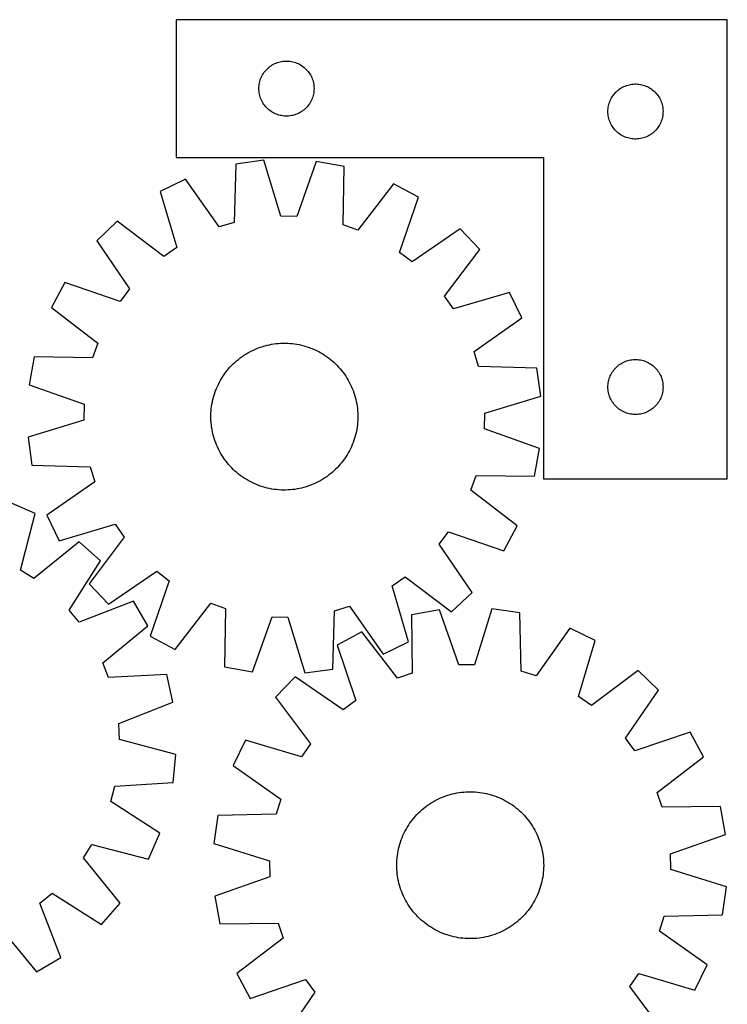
# Model space of a CAD drawing. Header units: millimetres. Extents: x 7 to 1493, y 7 to 2993.
# Tile 13 of 13: x 1108 to 1493, y 2457 to 2993. Entities that reach past the tile are written whole.
import ezdxf

# ---------------------------------------------------------------- set-up
doc = ezdxf.new("R2010")
doc.units = ezdxf.units.MM
doc.layers.add('CUT', color=7, linetype='CONTINUOUS', true_color=0x000000)

msp = doc.modelspace()

# ---------------------------------------------------------------- linework, layer by layer
at = {"layer": 'CUT'}
for p, q in [((1493.371082, 2993.384313), (1193.371082, 2993.384313)), ((1193.371082, 2993.384313), (1193.371082, 2918.384313)), ((1493.371082, 2743.384313), (1493.371082, 2993.384313)), ((1248.442946, 2970.051651), (1249.178797, 2970.286561)), ((1249.178797, 2970.286561), (1249.925766, 2970.483279)), ((1249.925766, 2970.483279), (1250.68187, 2970.641282)), ((1250.68187, 2970.641282), (1251.445106, 2970.760153)), ((1251.445106, 2970.760153), (1252.21345, 2970.839576)), ((1252.21345, 2970.839576), (1252.984863, 2970.87934)), ((1252.984863, 2970.87934), (1253.7573, 2970.87934)), ((1253.7573, 2970.87934), (1254.528714, 2970.839576)), ((1254.528714, 2970.839576), (1255.297057, 2970.760153)), ((1255.297057, 2970.760153), (1256.060293, 2970.641282)), ((1256.060293, 2970.641282), (1256.816398, 2970.483279)), ((1256.816398, 2970.483279), (1257.563366, 2970.286561)), ((1257.563366, 2970.286561), (1258.299217, 2970.051651)), ((1241.145657, 2964.575629), (1241.609285, 2965.193455)), ((1241.609285, 2965.193455), (1242.104103, 2965.786595)), ((1242.104103, 2965.786595), (1242.628799, 2966.353475)), ((1242.628799, 2966.353475), (1243.181982, 2966.892593)), ((1243.181982, 2966.892593), (1243.762184, 2967.40252)), ((1243.762184, 2967.40252), (1244.367867, 2967.881902)), ((1244.367867, 2967.881902), (1244.997426, 2968.329468)), ((1244.997426, 2968.329468), (1245.64919, 2968.744032)), ((1245.64919, 2968.744032), (1246.321431, 2969.124495)), ((1246.321431, 2969.124495), (1247.012366, 2969.469847)), ((1247.012366, 2969.469847), (1247.720163, 2969.779172)), ((1247.720163, 2969.779172), (1248.442946, 2970.051651)), ((1258.299217, 2970.051651), (1259.022, 2969.779172)), ((1259.022, 2969.779172), (1259.729798, 2969.469847)), ((1259.729798, 2969.469847), (1260.420733, 2969.124495)), ((1260.420733, 2969.124495), (1261.092974, 2968.744032)), ((1261.092974, 2968.744032), (1261.744738, 2968.329468)), ((1261.744738, 2968.329468), (1262.374296, 2967.881902)), ((1262.374296, 2967.881902), (1262.979979, 2967.40252)), ((1262.979979, 2967.40252), (1263.560182, 2966.892593)), ((1263.560182, 2966.892593), (1264.113365, 2966.353475)), ((1264.113365, 2966.353475), (1264.638061, 2965.786595)), ((1264.638061, 2965.786595), (1265.132879, 2965.193455)), ((1265.132879, 2965.193455), (1265.596507, 2964.575629)), ((1238.688246, 2958.952594), (1238.865666, 2959.70438)), ((1238.865666, 2959.70438), (1239.081551, 2960.446035)), ((1239.081551, 2960.446035), (1239.335329, 2961.175594)), ((1239.335329, 2961.175594), (1239.626328, 2961.891121)), ((1239.626328, 2961.891121), (1239.953775, 2962.59072)), ((1239.953775, 2962.59072), (1240.316803, 2963.272534)), ((1240.316803, 2963.272534), (1240.714448, 2963.934756)), ((1240.714448, 2963.934756), (1241.145657, 2964.575629)), ((1265.596507, 2964.575629), (1266.027715, 2963.934756)), ((1266.027715, 2963.934756), (1266.42536, 2963.272534)), ((1266.42536, 2963.272534), (1266.788388, 2962.59072)), ((1266.788388, 2962.59072), (1267.115835, 2961.891121)), ((1267.115835, 2961.891121), (1267.406834, 2961.175594)), ((1267.406834, 2961.175594), (1267.660612, 2960.446035)), ((1267.660612, 2960.446035), (1267.876498, 2959.70438)), ((1267.876498, 2959.70438), (1268.053917, 2958.952594)), ((1238.371082, 2955.884313), (1238.39097, 2956.656494)), ((1238.39097, 2955.112132), (1238.371082, 2955.884313)), ((1238.39097, 2956.656494), (1238.450584, 2957.426628)), ((1238.450584, 2954.341998), (1238.39097, 2955.112132)), ((1238.450584, 2957.426628), (1238.549763, 2958.192672)), ((1238.549763, 2953.575954), (1238.450584, 2954.341998)), ((1238.549763, 2958.192672), (1238.688246, 2958.952594)), ((1268.053917, 2958.952594), (1268.1924, 2958.192672)), ((1268.1924, 2958.192672), (1268.29158, 2957.426628)), ((1268.29158, 2954.341998), (1268.1924, 2953.575954)), ((1268.29158, 2957.426628), (1268.351193, 2956.656494)), ((1268.351193, 2955.112132), (1268.29158, 2954.341998)), ((1268.351193, 2956.656494), (1268.371082, 2955.884313)), ((1268.371082, 2955.884313), (1268.351193, 2955.112132)), ((1432.628799, 2953.853475), (1433.181982, 2954.392593)), ((1433.181982, 2954.392593), (1433.762184, 2954.90252)), ((1433.762184, 2954.90252), (1434.367867, 2955.381902)), ((1434.367867, 2955.381902), (1434.997426, 2955.829468)), ((1434.997426, 2955.829468), (1435.64919, 2956.244032)), ((1435.64919, 2956.244032), (1436.321431, 2956.624495)), ((1436.321431, 2956.624495), (1437.012366, 2956.969847)), ((1437.012366, 2956.969847), (1437.720163, 2957.279172)), ((1437.720163, 2957.279172), (1438.442946, 2957.551651)), ((1438.442946, 2957.551651), (1439.178797, 2957.786561)), ((1439.178797, 2957.786561), (1439.925766, 2957.983279)), ((1439.925766, 2957.983279), (1440.68187, 2958.141282)), ((1440.68187, 2958.141282), (1441.445106, 2958.260153)), ((1441.445106, 2958.260153), (1442.21345, 2958.339576)), ((1442.21345, 2958.339576), (1442.984863, 2958.37934)), ((1442.984863, 2958.37934), (1443.7573, 2958.37934)), ((1443.7573, 2958.37934), (1444.528714, 2958.339576)), ((1444.528714, 2958.339576), (1445.297057, 2958.260153)), ((1445.297057, 2958.260153), (1446.060293, 2958.141282)), ((1446.060293, 2958.141282), (1446.816398, 2957.983279)), ((1446.816398, 2957.983279), (1447.563366, 2957.786561)), ((1447.563366, 2957.786561), (1448.299217, 2957.551651)), ((1448.299217, 2957.551651), (1449.022, 2957.279172)), ((1449.022, 2957.279172), (1449.729798, 2956.969847)), ((1449.729798, 2956.969847), (1450.420733, 2956.624495)), ((1450.420733, 2956.624495), (1451.092974, 2956.244032)), ((1451.092974, 2956.244032), (1451.744738, 2955.829468)), ((1451.744738, 2955.829468), (1452.374296, 2955.381902)), ((1452.374296, 2955.381902), (1452.979979, 2954.90252)), ((1452.979979, 2954.90252), (1453.560182, 2954.392593)), ((1453.560182, 2954.392593), (1454.113365, 2953.853475)), ((1238.688246, 2952.816032), (1238.549763, 2953.575954)), ((1238.865666, 2952.064246), (1238.688246, 2952.816032)), ((1239.081551, 2951.32259), (1238.865666, 2952.064246)), ((1239.335329, 2950.593032), (1239.081551, 2951.32259)), ((1239.626328, 2949.877504), (1239.335329, 2950.593032)), ((1239.953775, 2949.177906), (1239.626328, 2949.877504)), ((1240.316803, 2948.496092), (1239.953775, 2949.177906)), ((1266.788388, 2949.177906), (1266.42536, 2948.496092)), ((1267.115835, 2949.877504), (1266.788388, 2949.177906)), ((1267.406834, 2950.593032), (1267.115835, 2949.877504)), ((1267.660612, 2951.32259), (1267.406834, 2950.593032)), ((1267.876498, 2952.064246), (1267.660612, 2951.32259)), ((1268.053917, 2952.816032), (1267.876498, 2952.064246)), ((1268.1924, 2953.575954), (1268.053917, 2952.816032)), ((1429.081551, 2947.946035), (1429.335329, 2948.675594)), ((1429.335329, 2948.675594), (1429.626328, 2949.391121)), ((1429.626328, 2949.391121), (1429.953775, 2950.09072)), ((1429.953775, 2950.09072), (1430.316803, 2950.772534)), ((1430.316803, 2950.772534), (1430.714448, 2951.434756)), ((1430.714448, 2951.434756), (1431.145657, 2952.075629)), ((1431.145657, 2952.075629), (1431.609285, 2952.693455)), ((1431.609285, 2952.693455), (1432.104103, 2953.286595)), ((1432.104103, 2953.286595), (1432.628799, 2953.853475)), ((1454.113365, 2953.853475), (1454.638061, 2953.286595)), ((1454.638061, 2953.286595), (1455.132879, 2952.693455)), ((1455.132879, 2952.693455), (1455.596507, 2952.075629)), ((1455.596507, 2952.075629), (1456.027715, 2951.434756)), ((1456.027715, 2951.434756), (1456.42536, 2950.772534)), ((1456.42536, 2950.772534), (1456.788388, 2950.09072)), ((1456.788388, 2950.09072), (1457.115835, 2949.391121)), ((1457.115835, 2949.391121), (1457.406834, 2948.675594)), ((1457.406834, 2948.675594), (1457.660612, 2947.946035)), ((1240.714448, 2947.83387), (1240.316803, 2948.496092)), ((1241.145657, 2947.192996), (1240.714448, 2947.83387)), ((1241.609285, 2946.575171), (1241.145657, 2947.192996)), ((1242.104103, 2945.982031), (1241.609285, 2946.575171)), ((1242.628799, 2945.415151), (1242.104103, 2945.982031)), ((1243.181982, 2944.876032), (1242.628799, 2945.415151)), ((1243.762184, 2944.366106), (1243.181982, 2944.876032)), ((1244.367867, 2943.886724), (1243.762184, 2944.366106)), ((1244.997426, 2943.439158), (1244.367867, 2943.886724)), ((1245.64919, 2943.024593), (1244.997426, 2943.439158)), ((1261.744738, 2943.439158), (1261.092974, 2943.024593)), ((1262.374296, 2943.886724), (1261.744738, 2943.439158)), ((1262.979979, 2944.366106), (1262.374296, 2943.886724)), ((1263.560182, 2944.876032), (1262.979979, 2944.366106)), ((1264.113365, 2945.415151), (1263.560182, 2944.876032)), ((1264.638061, 2945.982031), (1264.113365, 2945.415151)), ((1265.132879, 2946.575171), (1264.638061, 2945.982031)), ((1265.596507, 2947.192996), (1265.132879, 2946.575171)), ((1266.027715, 2947.83387), (1265.596507, 2947.192996)), ((1266.42536, 2948.496092), (1266.027715, 2947.83387)), ((1428.371082, 2943.384313), (1428.39097, 2944.156494)), ((1428.39097, 2942.612132), (1428.371082, 2943.384313)), ((1428.39097, 2944.156494), (1428.450584, 2944.926628)), ((1428.450584, 2944.926628), (1428.549763, 2945.692672)), ((1428.549763, 2945.692672), (1428.688246, 2946.452594)), ((1428.688246, 2946.452594), (1428.865666, 2947.20438)), ((1428.865666, 2947.20438), (1429.081551, 2947.946035)), ((1457.660612, 2947.946035), (1457.876498, 2947.20438)), ((1457.876498, 2947.20438), (1458.053917, 2946.452594)), ((1458.053917, 2946.452594), (1458.1924, 2945.692672)), ((1458.1924, 2945.692672), (1458.29158, 2944.926628)), ((1458.29158, 2944.926628), (1458.351193, 2944.156494)), ((1458.351193, 2944.156494), (1458.371082, 2943.384313)), ((1458.371082, 2943.384313), (1458.351193, 2942.612132)), ((1246.321431, 2942.644131), (1245.64919, 2943.024593)), ((1247.012366, 2942.298779), (1246.321431, 2942.644131)), ((1247.720163, 2941.989453), (1247.012366, 2942.298779)), ((1248.442946, 2941.716974), (1247.720163, 2941.989453)), ((1249.178797, 2941.482065), (1248.442946, 2941.716974)), ((1249.925766, 2941.285347), (1249.178797, 2941.482065)), ((1250.68187, 2941.127344), (1249.925766, 2941.285347)), ((1251.445106, 2941.008473), (1250.68187, 2941.127344)), ((1252.21345, 2940.92905), (1251.445106, 2941.008473)), ((1252.984863, 2940.889286), (1252.21345, 2940.92905)), ((1253.7573, 2940.889286), (1252.984863, 2940.889286)), ((1254.528714, 2940.92905), (1253.7573, 2940.889286)), ((1255.297057, 2941.008473), (1254.528714, 2940.92905)), ((1256.060293, 2941.127344), (1255.297057, 2941.008473)), ((1256.816398, 2941.285347), (1256.060293, 2941.127344)), ((1257.563366, 2941.482065), (1256.816398, 2941.285347)), ((1258.299217, 2941.716974), (1257.563366, 2941.482065)), ((1259.022, 2941.989453), (1258.299217, 2941.716974)), ((1259.729798, 2942.298779), (1259.022, 2941.989453)), ((1260.420733, 2942.644131), (1259.729798, 2942.298779)), ((1261.092974, 2943.024593), (1260.420733, 2942.644131)), ((1428.450584, 2941.841998), (1428.39097, 2942.612132)), ((1428.549763, 2941.075954), (1428.450584, 2941.841998)), ((1428.688246, 2940.316032), (1428.549763, 2941.075954)), ((1428.865666, 2939.564246), (1428.688246, 2940.316032)), ((1429.081551, 2938.82259), (1428.865666, 2939.564246)), ((1429.335329, 2938.093032), (1429.081551, 2938.82259)), ((1429.626328, 2937.377504), (1429.335329, 2938.093032)), ((1457.406834, 2938.093032), (1457.115835, 2937.377504)), ((1457.660612, 2938.82259), (1457.406834, 2938.093032)), ((1457.876498, 2939.564246), (1457.660612, 2938.82259)), ((1458.053917, 2940.316032), (1457.876498, 2939.564246)), ((1458.1924, 2941.075954), (1458.053917, 2940.316032)), ((1458.29158, 2941.841998), (1458.1924, 2941.075954)), ((1458.351193, 2942.612132), (1458.29158, 2941.841998)), ((1429.953775, 2936.677906), (1429.626328, 2937.377504)), ((1430.316803, 2935.996092), (1429.953775, 2936.677906)), ((1430.714448, 2935.33387), (1430.316803, 2935.996092)), ((1431.145657, 2934.692996), (1430.714448, 2935.33387)), ((1431.609285, 2934.075171), (1431.145657, 2934.692996)), ((1432.104103, 2933.482031), (1431.609285, 2934.075171)), ((1432.628799, 2932.915151), (1432.104103, 2933.482031)), ((1433.181982, 2932.376032), (1432.628799, 2932.915151)), ((1454.113365, 2932.915151), (1453.560182, 2932.376032)), ((1454.638061, 2933.482031), (1454.113365, 2932.915151)), ((1455.132879, 2934.075171), (1454.638061, 2933.482031)), ((1455.596507, 2934.692996), (1455.132879, 2934.075171)), ((1456.027715, 2935.33387), (1455.596507, 2934.692996)), ((1456.42536, 2935.996092), (1456.027715, 2935.33387)), ((1456.788388, 2936.677906), (1456.42536, 2935.996092)), ((1457.115835, 2937.377504), (1456.788388, 2936.677906)), ((1433.762184, 2931.866106), (1433.181982, 2932.376032)), ((1434.367867, 2931.386724), (1433.762184, 2931.866106)), ((1434.997426, 2930.939158), (1434.367867, 2931.386724)), ((1435.64919, 2930.524593), (1434.997426, 2930.939158)), ((1436.321431, 2930.144131), (1435.64919, 2930.524593)), ((1437.012366, 2929.798779), (1436.321431, 2930.144131)), ((1437.720163, 2929.489453), (1437.012366, 2929.798779)), ((1438.442946, 2929.216974), (1437.720163, 2929.489453)), ((1439.178797, 2928.982065), (1438.442946, 2929.216974)), ((1439.925766, 2928.785347), (1439.178797, 2928.982065)), ((1440.68187, 2928.627344), (1439.925766, 2928.785347)), ((1441.445106, 2928.508473), (1440.68187, 2928.627344)), ((1442.21345, 2928.42905), (1441.445106, 2928.508473)), ((1442.984863, 2928.389286), (1442.21345, 2928.42905)), ((1443.7573, 2928.389286), (1442.984863, 2928.389286)), ((1444.528714, 2928.42905), (1443.7573, 2928.389286)), ((1445.297057, 2928.508473), (1444.528714, 2928.42905)), ((1446.060293, 2928.627344), (1445.297057, 2928.508473)), ((1446.816398, 2928.785347), (1446.060293, 2928.627344)), ((1447.563366, 2928.982065), (1446.816398, 2928.785347)), ((1448.299217, 2929.216974), (1447.563366, 2928.982065)), ((1449.022, 2929.489453), (1448.299217, 2929.216974)), ((1449.729798, 2929.798779), (1449.022, 2929.489453)), ((1450.420733, 2930.144131), (1449.729798, 2929.798779)), ((1451.092974, 2930.524593), (1450.420733, 2930.144131)), ((1451.744738, 2930.939158), (1451.092974, 2930.524593)), ((1452.374296, 2931.386724), (1451.744738, 2930.939158)), ((1452.979979, 2931.866106), (1452.374296, 2931.386724)), ((1453.560182, 2932.376032), (1452.979979, 2931.866106)), ((1193.371082, 2918.384313), (1393.371082, 2918.384313)), ((1241.083473, 2916.815344), (1225.836922, 2914.748166)), ((1250.390291, 2886.444998), (1241.083473, 2916.815344)), ((1393.371082, 2918.384313), (1393.371082, 2743.384313)), ((1225.836922, 2914.748166), (1224.952865, 2882.996108)), ((1269.615214, 2916.178464), (1258.9625, 2886.253651)), ((1284.754338, 2913.433024), (1269.615214, 2916.178464)), ((1284.220696, 2881.673144), (1284.754338, 2913.433024)), ((1198.504818, 2906.537081), (1184.643279, 2899.859635)), ((1216.741081, 2880.529131), (1198.504818, 2906.537081)), ((1311.692829, 2904.010523), (1292.314221, 2878.842204)), ((1325.242605, 2896.721207), (1311.692829, 2904.010523)), ((1184.643279, 2899.859635), (1193.614417, 2869.388445)), ((1314.920738, 2866.680671), (1325.242605, 2896.721207)), ((1258.9625, 2886.253651), (1250.390291, 2886.444998)), ((1161.186268, 2883.604345), (1150.066606, 2872.970265)), ((1186.566883, 2864.50463), (1161.186268, 2883.604345)), ((1224.952865, 2882.996108), (1216.741081, 2880.529131)), ((1292.314221, 2878.842204), (1284.220696, 2881.673144)), ((1347.95092, 2879.435425), (1321.743329, 2861.48725)), ((1358.585, 2868.315762), (1347.95092, 2879.435425)), ((1150.066606, 2872.970265), (1168.01478, 2846.762675)), ((1193.614417, 2869.388445), (1186.566883, 2864.50463)), ((1339.485284, 2842.935147), (1358.585, 2868.315762)), ((1321.743329, 2861.48725), (1314.920738, 2866.680671)), ((1132.780823, 2850.261951), (1125.491507, 2836.712175)), ((1162.821359, 2839.940084), (1132.780823, 2850.261951)), ((1168.01478, 2846.762675), (1162.821359, 2839.940084)), ((1344.369099, 2835.887614), (1339.485284, 2842.935147)), ((1374.84029, 2844.858751), (1344.369099, 2835.887614)), ((1381.517736, 2830.997212), (1374.84029, 2844.858751)), ((1125.491507, 2836.712175), (1150.659826, 2817.333566)), ((1355.509786, 2812.760949), (1381.517736, 2830.997212)), ((1150.659826, 2817.333566), (1147.828886, 2809.240041)), ((1236.88805, 2814.1968), (1238.055817, 2814.660833)), ((1238.055817, 2814.660833), (1239.237584, 2815.087957)), ((1239.237584, 2815.087957), (1240.432183, 2815.477749)), ((1240.432183, 2815.477749), (1241.638437, 2815.829826)), ((1241.638437, 2815.829826), (1242.855155, 2816.14384)), ((1242.855155, 2816.14384), (1244.081136, 2816.41948)), ((1244.081136, 2816.41948), (1245.31517, 2816.656476)), ((1245.31517, 2816.656476), (1246.556039, 2816.854593)), ((1246.556039, 2816.854593), (1247.802519, 2817.013636)), ((1247.802519, 2817.013636), (1249.05338, 2817.133447)), ((1249.05338, 2817.133447), (1250.307386, 2817.213908)), ((1250.307386, 2817.213908), (1251.563302, 2817.254941)), ((1251.563302, 2817.254941), (1252.819886, 2817.256504)), ((1252.819886, 2817.256504), (1254.0759, 2817.218596)), ((1254.0759, 2817.218596), (1255.330103, 2817.141254)), ((1255.330103, 2817.141254), (1256.581257, 2817.024555)), ((1256.581257, 2817.024555), (1257.828129, 2816.868614)), ((1257.828129, 2816.868614), (1259.069487, 2816.673585)), ((1259.069487, 2816.673585), (1260.304107, 2816.43966)), ((1260.304107, 2816.43966), (1261.53077, 2816.16707)), ((1261.53077, 2816.16707), (1262.748265, 2815.856084)), ((1262.748265, 2815.856084), (1263.955391, 2815.507009)), ((1263.955391, 2815.507009), (1265.150957, 2815.120189)), ((1265.150957, 2815.120189), (1266.333783, 2814.696007)), ((1266.333783, 2814.696007), (1267.502701, 2814.234881)), ((1116.069006, 2809.773684), (1113.323566, 2794.634559)), ((1147.828886, 2809.240041), (1116.069006, 2809.773684)), ((1228.184764, 2809.218176), (1229.200443, 2809.958042)), ((1229.200443, 2809.958042), (1230.238861, 2810.66564)), ((1230.238861, 2810.66564), (1231.298993, 2811.340271)), ((1231.298993, 2811.340271), (1232.379793, 2811.98127)), ((1232.379793, 2811.98127), (1233.480193, 2812.588004)), ((1233.480193, 2812.588004), (1234.599108, 2813.159874)), ((1234.599108, 2813.159874), (1235.735434, 2813.696316)), ((1235.735434, 2813.696316), (1236.88805, 2814.1968)), ((1267.502701, 2814.234881), (1268.656557, 2813.737266)), ((1268.656557, 2813.737266), (1269.794215, 2813.203652)), ((1269.794215, 2813.203652), (1270.914549, 2812.634567)), ((1270.914549, 2812.634567), (1272.016455, 2812.030573)), ((1272.016455, 2812.030573), (1273.098846, 2811.392265)), ((1273.098846, 2811.392265), (1274.160653, 2810.720273)), ((1274.160653, 2810.720273), (1275.200828, 2810.01526)), ((1275.200828, 2810.01526), (1276.218345, 2809.277923)), ((1276.218345, 2809.277923), (1277.212199, 2808.508989)), ((1357.976762, 2804.549165), (1355.509786, 2812.760949)), ((1221.792814, 2803.200756), (1222.622636, 2804.144368)), ((1222.622636, 2804.144368), (1223.481688, 2805.061448)), ((1223.481688, 2805.061448), (1224.369122, 2805.951093)), ((1224.369122, 2805.951093), (1225.284063, 2806.812423)), ((1225.284063, 2806.812423), (1226.225607, 2807.64459)), ((1226.225607, 2807.64459), (1227.192825, 2808.446771)), ((1227.192825, 2808.446771), (1228.184764, 2809.218176)), ((1277.212199, 2808.508989), (1278.181411, 2807.709216)), ((1278.181411, 2807.709216), (1279.125022, 2806.879394)), ((1279.125022, 2806.879394), (1280.042103, 2806.020342)), ((1280.042103, 2806.020342), (1280.931747, 2805.132908)), ((1280.931747, 2805.132908), (1281.793078, 2804.217968)), ((1281.793078, 2804.217968), (1282.625244, 2803.276423)), ((1389.72882, 2803.665108), (1357.976762, 2804.549165)), ((1432.628799, 2803.853475), (1433.181982, 2804.392593)), ((1433.181982, 2804.392593), (1433.762184, 2804.90252)), ((1433.762184, 2804.90252), (1434.367867, 2805.381902)), ((1434.367867, 2805.381902), (1434.997426, 2805.829468)), ((1434.997426, 2805.829468), (1435.64919, 2806.244032)), ((1435.64919, 2806.244032), (1436.321431, 2806.624495)), ((1436.321431, 2806.624495), (1437.012366, 2806.969847)), ((1437.012366, 2806.969847), (1437.720163, 2807.279172)), ((1437.720163, 2807.279172), (1438.442946, 2807.551651)), ((1438.442946, 2807.551651), (1439.178797, 2807.786561)), ((1439.178797, 2807.786561), (1439.925766, 2807.983279)), ((1439.925766, 2807.983279), (1440.68187, 2808.141282)), ((1440.68187, 2808.141282), (1441.445106, 2808.260153)), ((1441.445106, 2808.260153), (1442.21345, 2808.339576)), ((1442.21345, 2808.339576), (1442.984863, 2808.37934)), ((1442.984863, 2808.37934), (1443.7573, 2808.37934)), ((1443.7573, 2808.37934), (1444.528714, 2808.339576)), ((1444.528714, 2808.339576), (1445.297057, 2808.260153)), ((1445.297057, 2808.260153), (1446.060293, 2808.141282)), ((1446.060293, 2808.141282), (1446.816398, 2807.983279)), ((1446.816398, 2807.983279), (1447.563366, 2807.786561)), ((1447.563366, 2807.786561), (1448.299217, 2807.551651)), ((1448.299217, 2807.551651), (1449.022, 2807.279172)), ((1449.022, 2807.279172), (1449.729798, 2806.969847)), ((1449.729798, 2806.969847), (1450.420733, 2806.624495)), ((1450.420733, 2806.624495), (1451.092974, 2806.244032)), ((1451.092974, 2806.244032), (1451.744738, 2805.829468)), ((1451.744738, 2805.829468), (1452.374296, 2805.381902)), ((1452.374296, 2805.381902), (1452.979979, 2804.90252)), ((1452.979979, 2804.90252), (1453.560182, 2804.392593)), ((1453.560182, 2804.392593), (1454.113365, 2803.853475)), ((1218.109765, 2798.118192), (1218.781757, 2799.179998)), ((1218.781757, 2799.179998), (1219.48677, 2800.220173)), ((1219.48677, 2800.220173), (1220.224107, 2801.23769)), ((1220.224107, 2801.23769), (1220.993042, 2802.231545)), ((1220.993042, 2802.231545), (1221.792814, 2803.200756)), ((1282.625244, 2803.276423), (1283.427426, 2802.309205)), ((1283.427426, 2802.309205), (1284.19883, 2801.317266)), ((1284.19883, 2801.317266), (1284.938697, 2800.301587)), ((1284.938697, 2800.301587), (1285.646295, 2799.263169)), ((1285.646295, 2799.263169), (1286.320926, 2798.203037)), ((1391.795998, 2788.418557), (1389.72882, 2803.665108)), ((1429.081551, 2797.946035), (1429.335329, 2798.675594)), ((1429.335329, 2798.675594), (1429.626328, 2799.391121)), ((1429.626328, 2799.391121), (1429.953775, 2800.09072)), ((1429.953775, 2800.09072), (1430.316803, 2800.772534)), ((1430.316803, 2800.772534), (1430.714448, 2801.434756)), ((1430.714448, 2801.434756), (1431.145657, 2802.075629)), ((1431.145657, 2802.075629), (1431.609285, 2802.693455)), ((1431.609285, 2802.693455), (1432.104103, 2803.286595)), ((1432.104103, 2803.286595), (1432.628799, 2803.853475)), ((1454.113365, 2803.853475), (1454.638061, 2803.286595)), ((1454.638061, 2803.286595), (1455.132879, 2802.693455)), ((1455.132879, 2802.693455), (1455.596507, 2802.075629)), ((1455.596507, 2802.075629), (1456.027715, 2801.434756)), ((1456.027715, 2801.434756), (1456.42536, 2800.772534)), ((1456.42536, 2800.772534), (1456.788388, 2800.09072)), ((1456.788388, 2800.09072), (1457.115835, 2799.391121)), ((1457.115835, 2799.391121), (1457.406834, 2798.675594)), ((1457.406834, 2798.675594), (1457.660612, 2797.946035)), ((1113.323566, 2794.634559), (1143.248379, 2783.981845)), ((1215.267149, 2792.522046), (1215.764765, 2793.675903)), ((1215.764765, 2793.675903), (1216.298378, 2794.81356)), ((1216.298378, 2794.81356), (1216.867463, 2795.933895)), ((1216.867463, 2795.933895), (1217.471457, 2797.035801)), ((1217.471457, 2797.035801), (1218.109765, 2798.118192)), ((1286.320926, 2798.203037), (1286.961925, 2797.122238)), ((1286.961925, 2797.122238), (1287.568659, 2796.021837)), ((1287.568659, 2796.021837), (1288.140529, 2794.902922)), ((1288.140529, 2794.902922), (1288.676971, 2793.766596)), ((1288.676971, 2793.766596), (1289.177455, 2792.613981)), ((1428.371082, 2793.384313), (1428.39097, 2794.156494)), ((1428.39097, 2792.612132), (1428.371082, 2793.384313)), ((1428.39097, 2794.156494), (1428.450584, 2794.926628)), ((1428.450584, 2794.926628), (1428.549763, 2795.692672)), ((1428.549763, 2795.692672), (1428.688246, 2796.452594)), ((1428.688246, 2796.452594), (1428.865666, 2797.20438)), ((1428.865666, 2797.20438), (1429.081551, 2797.946035)), ((1457.660612, 2797.946035), (1457.876498, 2797.20438)), ((1457.876498, 2797.20438), (1458.053917, 2796.452594)), ((1458.053917, 2796.452594), (1458.1924, 2795.692672)), ((1458.1924, 2795.692672), (1458.29158, 2794.926628)), ((1458.29158, 2794.926628), (1458.351193, 2794.156494)), ((1458.351193, 2794.156494), (1458.371082, 2793.384313)), ((1458.371082, 2793.384313), (1458.351193, 2792.612132)), ((1213.645947, 2787.767611), (1213.995022, 2788.974737)), ((1213.995022, 2788.974737), (1214.381841, 2790.170303)), ((1214.381841, 2790.170303), (1214.806023, 2791.353128)), ((1214.806023, 2791.353128), (1215.267149, 2792.522046)), ((1289.177455, 2792.613981), (1289.641488, 2791.446213)), ((1289.641488, 2791.446213), (1290.068611, 2790.264447)), ((1290.068611, 2790.264447), (1290.458404, 2789.069847)), ((1290.458404, 2789.069847), (1290.81048, 2787.863593)), ((1290.81048, 2787.863593), (1291.124494, 2786.646875)), ((1361.425653, 2779.111739), (1391.795998, 2788.418557)), ((1428.450584, 2791.841998), (1428.39097, 2792.612132)), ((1428.549763, 2791.075954), (1428.450584, 2791.841998)), ((1428.688246, 2790.316032), (1428.549763, 2791.075954)), ((1428.865666, 2789.564246), (1428.688246, 2790.316032)), ((1429.081551, 2788.82259), (1428.865666, 2789.564246)), ((1429.335329, 2788.093032), (1429.081551, 2788.82259)), ((1429.626328, 2787.377504), (1429.335329, 2788.093032)), ((1457.406834, 2788.093032), (1457.115835, 2787.377504)), ((1457.660612, 2788.82259), (1457.406834, 2788.093032)), ((1457.876498, 2789.564246), (1457.660612, 2788.82259)), ((1458.053917, 2790.316032), (1457.876498, 2789.564246)), ((1458.1924, 2791.075954), (1458.053917, 2790.316032)), ((1458.29158, 2791.841998), (1458.1924, 2791.075954)), ((1458.351193, 2792.612132), (1458.29158, 2791.841998)), ((1143.248379, 2783.981845), (1143.057032, 2775.409637)), ((1212.477475, 2781.600603), (1212.633416, 2782.847475)), ((1212.633416, 2782.847475), (1212.828446, 2784.088833)), ((1212.828446, 2784.088833), (1213.062371, 2785.323453)), ((1213.062371, 2785.323453), (1213.334961, 2786.550115)), ((1213.334961, 2786.550115), (1213.645947, 2787.767611)), ((1291.124494, 2786.646875), (1291.400135, 2785.420894)), ((1291.400135, 2785.420894), (1291.637131, 2784.18686)), ((1291.637131, 2784.18686), (1291.835248, 2782.945991)), ((1291.835248, 2782.945991), (1291.99429, 2781.699511)), ((1429.953775, 2786.677906), (1429.626328, 2787.377504)), ((1430.316803, 2785.996092), (1429.953775, 2786.677906)), ((1430.714448, 2785.33387), (1430.316803, 2785.996092)), ((1431.145657, 2784.692996), (1430.714448, 2785.33387)), ((1431.609285, 2784.075171), (1431.145657, 2784.692996)), ((1432.104103, 2783.482031), (1431.609285, 2784.075171)), ((1432.628799, 2782.915151), (1432.104103, 2783.482031)), ((1433.181982, 2782.376032), (1432.628799, 2782.915151)), ((1454.113365, 2782.915151), (1453.560182, 2782.376032)), ((1454.638061, 2783.482031), (1454.113365, 2782.915151)), ((1455.132879, 2784.075171), (1454.638061, 2783.482031)), ((1455.596507, 2784.692996), (1455.132879, 2784.075171)), ((1456.027715, 2785.33387), (1455.596507, 2784.692996)), ((1456.42536, 2785.996092), (1456.027715, 2785.33387)), ((1456.788388, 2786.677906), (1456.42536, 2785.996092)), ((1457.115835, 2787.377504), (1456.788388, 2786.677906)), ((1212.245527, 2777.839232), (1212.283435, 2779.095245)), ((1212.24709, 2776.582647), (1212.245527, 2777.839232)), ((1212.283435, 2779.095245), (1212.360776, 2780.349448)), ((1212.360776, 2780.349448), (1212.477475, 2781.600603)), ((1291.99429, 2781.699511), (1292.114101, 2780.448651)), ((1292.114101, 2780.448651), (1292.194563, 2779.194644)), ((1292.194563, 2779.194644), (1292.235595, 2777.938729)), ((1292.235595, 2777.938729), (1292.237158, 2776.682144)), ((1361.234306, 2770.539531), (1361.425653, 2779.111739)), ((1433.762184, 2781.866106), (1433.181982, 2782.376032)), ((1434.367867, 2781.386724), (1433.762184, 2781.866106)), ((1434.997426, 2780.939158), (1434.367867, 2781.386724)), ((1435.64919, 2780.524593), (1434.997426, 2780.939158)), ((1436.321431, 2780.144131), (1435.64919, 2780.524593)), ((1437.012366, 2779.798779), (1436.321431, 2780.144131)), ((1437.720163, 2779.489453), (1437.012366, 2779.798779)), ((1438.442946, 2779.216974), (1437.720163, 2779.489453)), ((1439.178797, 2778.982065), (1438.442946, 2779.216974)), ((1439.925766, 2778.785347), (1439.178797, 2778.982065)), ((1440.68187, 2778.627344), (1439.925766, 2778.785347)), ((1441.445106, 2778.508473), (1440.68187, 2778.627344)), ((1442.21345, 2778.42905), (1441.445106, 2778.508473)), ((1442.984863, 2778.389286), (1442.21345, 2778.42905)), ((1443.7573, 2778.389286), (1442.984863, 2778.389286)), ((1444.528714, 2778.42905), (1443.7573, 2778.389286)), ((1445.297057, 2778.508473), (1444.528714, 2778.42905)), ((1446.060293, 2778.627344), (1445.297057, 2778.508473)), ((1446.816398, 2778.785347), (1446.060293, 2778.627344)), ((1447.563366, 2778.982065), (1446.816398, 2778.785347)), ((1448.299217, 2779.216974), (1447.563366, 2778.982065)), ((1449.022, 2779.489453), (1448.299217, 2779.216974)), ((1449.729798, 2779.798779), (1449.022, 2779.489453)), ((1450.420733, 2780.144131), (1449.729798, 2779.798779)), ((1451.092974, 2780.524593), (1450.420733, 2780.144131)), ((1451.744738, 2780.939158), (1451.092974, 2780.524593)), ((1452.374296, 2781.386724), (1451.744738, 2780.939158)), ((1452.979979, 2781.866106), (1452.374296, 2781.386724)), ((1453.560182, 2782.376032), (1452.979979, 2781.866106)), ((1143.057032, 2775.409637), (1112.686687, 2766.102819)), ((1212.288122, 2775.326732), (1212.24709, 2776.582647)), ((1212.368584, 2774.072725), (1212.288122, 2775.326732)), ((1212.488395, 2772.821865), (1212.368584, 2774.072725)), ((1212.647437, 2771.575385), (1212.488395, 2772.821865)), ((1292.00521, 2772.920773), (1291.849269, 2771.673901)), ((1292.121909, 2774.171928), (1292.00521, 2772.920773)), ((1292.19925, 2775.426131), (1292.121909, 2774.171928)), ((1292.237158, 2776.682144), (1292.19925, 2775.426131)), ((1212.845554, 2770.334516), (1212.647437, 2771.575385)), ((1213.08255, 2769.100482), (1212.845554, 2770.334516)), ((1213.358191, 2767.874501), (1213.08255, 2769.100482)), ((1213.672204, 2766.657783), (1213.358191, 2767.874501)), ((1214.024281, 2765.451529), (1213.672204, 2766.657783)), ((1290.836738, 2766.753765), (1290.487663, 2765.546639)), ((1291.147724, 2767.97126), (1290.836738, 2766.753765)), ((1291.420314, 2769.197923), (1291.147724, 2767.97126)), ((1291.654239, 2770.432543), (1291.420314, 2769.197923)), ((1291.849269, 2771.673901), (1291.654239, 2770.432543)), ((1391.159119, 2759.886817), (1361.234306, 2770.539531)), ((1112.686687, 2766.102819), (1114.753864, 2750.856268)), ((1214.414074, 2764.256929), (1214.024281, 2765.451529)), ((1214.841197, 2763.075162), (1214.414074, 2764.256929)), ((1215.30523, 2761.907395), (1214.841197, 2763.075162)), ((1215.805714, 2760.75478), (1215.30523, 2761.907395)), ((1289.215535, 2761.99933), (1288.71792, 2760.845473)), ((1289.676662, 2763.168248), (1289.215535, 2761.99933)), ((1290.100844, 2764.351073), (1289.676662, 2763.168248)), ((1290.487663, 2765.546639), (1290.100844, 2764.351073)), ((1216.342156, 2759.618454), (1215.805714, 2760.75478)), ((1216.914026, 2758.499538), (1216.342156, 2759.618454)), ((1217.52076, 2757.399138), (1216.914026, 2758.499538)), ((1218.161759, 2756.318339), (1217.52076, 2757.399138)), ((1218.83639, 2755.258207), (1218.161759, 2756.318339)), ((1286.372919, 2756.403184), (1285.700927, 2755.341377)), ((1287.011227, 2757.485575), (1286.372919, 2756.403184)), ((1287.615222, 2758.587481), (1287.011227, 2757.485575)), ((1288.184307, 2759.707816), (1287.615222, 2758.587481)), ((1288.71792, 2760.845473), (1288.184307, 2759.707816)), ((1388.413678, 2744.747692), (1391.159119, 2759.886817)), ((1114.753864, 2750.856268), (1146.505923, 2749.972211)), ((1219.543988, 2754.219789), (1218.83639, 2755.258207)), ((1220.283854, 2753.204109), (1219.543988, 2754.219789)), ((1221.055259, 2752.212171), (1220.283854, 2753.204109)), ((1221.85744, 2751.244952), (1221.055259, 2752.212171)), ((1222.689607, 2750.303408), (1221.85744, 2751.244952)), ((1223.550938, 2749.388468), (1222.689607, 2750.303408)), ((1281.860049, 2750.377008), (1281.000997, 2749.459928)), ((1282.689871, 2751.32062), (1281.860049, 2750.377008)), ((1283.489643, 2752.289831), (1282.689871, 2751.32062)), ((1284.258578, 2753.283685), (1283.489643, 2752.289831)), ((1284.995915, 2754.301202), (1284.258578, 2753.283685)), ((1285.700927, 2755.341377), (1284.995915, 2754.301202)), ((1146.505923, 2749.972211), (1148.972899, 2741.760426)), ((1224.440582, 2748.501033), (1223.550938, 2749.388468)), ((1225.357663, 2747.641982), (1224.440582, 2748.501033)), ((1226.301274, 2746.81216), (1225.357663, 2747.641982)), ((1227.270485, 2746.012387), (1226.301274, 2746.81216)), ((1228.26434, 2745.243453), (1227.270485, 2746.012387)), ((1229.281857, 2744.506115), (1228.26434, 2745.243453)), ((1276.297921, 2745.3032), (1275.282241, 2744.563334)), ((1277.289859, 2746.074604), (1276.297921, 2745.3032)), ((1278.257078, 2746.876786), (1277.289859, 2746.074604)), ((1279.198622, 2747.708952), (1278.257078, 2746.876786)), ((1280.113563, 2748.570283), (1279.198622, 2747.708952)), ((1281.000997, 2749.459928), (1280.113563, 2748.570283)), ((1353.822858, 2737.187809), (1356.653798, 2745.281335)), ((1356.653798, 2745.281335), (1388.413678, 2744.747692)), ((1148.972899, 2741.760426), (1122.964949, 2723.524163)), ((1230.322032, 2743.801103), (1229.281857, 2744.506115)), ((1231.383839, 2743.129111), (1230.322032, 2743.801103)), ((1232.466229, 2742.490803), (1231.383839, 2743.129111)), ((1233.568136, 2741.886808), (1232.466229, 2742.490803)), ((1234.68847, 2741.317724), (1233.568136, 2741.886808)), ((1235.826127, 2740.78411), (1234.68847, 2741.317724)), ((1236.979984, 2740.286495), (1235.826127, 2740.78411)), ((1238.148902, 2739.825369), (1236.979984, 2740.286495)), ((1239.331728, 2739.401186), (1238.148902, 2739.825369)), ((1266.426868, 2739.860543), (1265.245101, 2739.433419)), ((1267.594635, 2740.324575), (1266.426868, 2739.860543)), ((1268.747251, 2740.82506), (1267.594635, 2740.324575)), ((1269.883577, 2741.361502), (1268.747251, 2740.82506)), ((1271.002492, 2741.933372), (1269.883577, 2741.361502)), ((1272.102892, 2742.540106), (1271.002492, 2741.933372)), ((1273.183692, 2743.181104), (1272.102892, 2742.540106)), ((1274.243823, 2743.855736), (1273.183692, 2743.181104)), ((1275.282241, 2744.563334), (1274.243823, 2743.855736)), ((1393.371082, 2743.384313), (1493.371082, 2743.384313)), ((1240.527294, 2739.014367), (1239.331728, 2739.401186)), ((1241.73442, 2738.665292), (1240.527294, 2739.014367)), ((1242.951915, 2738.354306), (1241.73442, 2738.665292)), ((1244.178578, 2738.081716), (1242.951915, 2738.354306)), ((1245.413197, 2737.847791), (1244.178578, 2738.081716)), ((1246.654556, 2737.652762), (1245.413197, 2737.847791)), ((1247.901427, 2737.496821), (1246.654556, 2737.652762)), ((1249.152582, 2737.380122), (1247.901427, 2737.496821)), ((1250.406785, 2737.30278), (1249.152582, 2737.380122)), ((1251.662799, 2737.264872), (1250.406785, 2737.30278)), ((1252.919383, 2737.266435), (1251.662799, 2737.264872)), ((1254.175298, 2737.307468), (1252.919383, 2737.266435)), ((1255.429305, 2737.387929), (1254.175298, 2737.307468)), ((1256.680166, 2737.50774), (1255.429305, 2737.387929)), ((1257.926646, 2737.666783), (1256.680166, 2737.50774)), ((1259.167515, 2737.8649), (1257.926646, 2737.666783)), ((1260.401549, 2738.101895), (1259.167515, 2737.8649)), ((1261.62753, 2738.377536), (1260.401549, 2738.101895)), ((1262.844247, 2738.69155), (1261.62753, 2738.377536)), ((1264.050501, 2739.043627), (1262.844247, 2738.69155)), ((1265.245101, 2739.433419), (1264.050501, 2739.043627)), ((1378.991177, 2717.809201), (1353.822858, 2737.187809)), ((1116.563034, 2724.434459), (1102.473295, 2730.615866)), ((1108.678721, 2693.664142), (1116.563034, 2724.434459)), ((1122.964949, 2723.524163), (1129.642395, 2709.662625)), ((1129.642395, 2709.662625), (1160.113586, 2718.633762)), ((1160.113586, 2718.633762), (1164.9974, 2711.586229)), ((1336.467905, 2707.758701), (1341.661325, 2714.581292)), ((1341.661325, 2714.581292), (1371.701862, 2704.259425)), ((1371.701862, 2704.259425), (1378.991177, 2717.809201)), ((1140.582043, 2709.021704), (1115.895104, 2689.033463)), ((1152.072021, 2698.788867), (1140.582043, 2709.021704)), ((1164.9974, 2711.586229), (1145.897685, 2686.205614)), ((1354.416079, 2681.551111), (1336.467905, 2707.758701)), ((1135.065044, 2671.960943), (1152.072021, 2698.788867)), ((1115.895104, 2689.033463), (1108.678721, 2693.664142)), ((1156.531765, 2675.085951), (1182.739355, 2693.034126)), ((1182.739355, 2693.034126), (1189.561947, 2687.840705)), ((1145.897685, 2686.205614), (1156.531765, 2675.085951)), ((1189.561947, 2687.840705), (1179.24008, 2657.800169)), ((1310.868268, 2685.132931), (1317.915801, 2690.016746)), ((1317.915801, 2690.016746), (1343.296417, 2670.917031)), ((1319.839406, 2654.661741), (1310.868268, 2685.132931)), ((1343.296417, 2670.917031), (1354.416079, 2681.551111)), ((1170.152653, 2676.708184), (1140.497273, 2665.326921)), ((1177.918151, 2663.425579), (1170.152653, 2676.708184)), ((1192.789855, 2650.510853), (1212.168464, 2675.679172)), ((1212.168464, 2675.679172), (1220.261989, 2672.848232)), ((1140.497273, 2665.326921), (1135.065044, 2671.960943)), ((1220.261989, 2672.848232), (1219.728346, 2641.088352)), ((1278.645763, 2639.77321), (1279.52982, 2671.525268)), ((1279.52982, 2671.525268), (1287.741604, 2673.992244)), ((1287.741604, 2673.992244), (1305.977867, 2647.984294)), ((1336.608997, 2672.005798), (1321.458545, 2669.323568)), ((1347.136719, 2642.036784), (1336.608997, 2672.005798)), ((1365.143147, 2672.523587), (1355.709652, 2642.192351)), ((1380.380937, 2670.392792), (1365.143147, 2672.523587)), ((1381.132462, 2638.637321), (1380.380937, 2670.392792)), ((1234.867471, 2638.342912), (1245.520185, 2668.267725)), ((1245.520185, 2668.267725), (1254.092393, 2668.076378)), ((1254.092393, 2668.076378), (1263.399212, 2637.706032)), ((1321.458545, 2669.323568), (1321.859626, 2637.561737)), ((1153.45327, 2643.166153), (1177.918151, 2663.425579)), ((1294.480962, 2660.013583), (1280.90088, 2652.780884)), ((1313.754355, 2634.764602), (1294.480962, 2660.013583)), ((1407.678532, 2662.067702), (1389.333878, 2636.136092)), ((1421.512081, 2655.33246), (1407.678532, 2662.067702)), ((1179.24008, 2657.800169), (1192.789855, 2650.510853)), ((1305.977867, 2647.984294), (1319.839406, 2654.661741)), ((1412.413843, 2624.898978), (1421.512081, 2655.33246)), ((1280.90088, 2652.780884), (1291.097276, 2622.697529)), ((1156.569601, 2635.178171), (1153.45327, 2643.166153)), ((1219.728346, 2641.088352), (1234.867471, 2638.342912)), ((1263.399212, 2637.706032), (1278.645763, 2639.77321)), ((1355.709652, 2642.192351), (1347.136719, 2642.036784)), ((1389.333878, 2636.136092), (1381.132462, 2638.637321)), ((1444.901042, 2638.979408), (1419.440931, 2619.985791)), ((1455.976224, 2628.29901), (1444.901042, 2638.979408)), ((1188.290548, 2636.838379), (1156.569601, 2635.178171)), ((1191.571425, 2621.8062), (1188.290548, 2636.838379)), ((1258.120617, 2635.590031), (1247.440219, 2624.514849)), ((1284.253068, 2617.532629), (1258.120617, 2635.590031)), ((1321.859626, 2637.561737), (1313.754355, 2634.764602)), ((1437.918822, 2602.166559), (1455.976224, 2628.29901)), ((1162.043433, 2610.098405), (1191.571425, 2621.8062)), ((1247.440219, 2624.514849), (1266.433836, 2599.054738)), ((1291.097276, 2622.697529), (1284.253068, 2617.532629)), ((1419.440931, 2619.985791), (1412.413843, 2624.898978)), ((1162.538818, 2601.538384), (1162.043433, 2610.098405)), ((1193.220264, 2593.315024), (1162.538818, 2601.538384)), ((1231.087167, 2601.125888), (1224.351925, 2587.29234)), ((1261.520649, 2592.02765), (1231.087167, 2601.125888)), ((1443.083722, 2595.322351), (1437.918822, 2602.166559)), ((1473.167077, 2605.518747), (1443.083722, 2595.322351)), ((1480.399776, 2591.938666), (1473.167077, 2605.518747)), ((1266.433836, 2599.054738), (1261.520649, 2592.02765)), ((1191.695364, 2578.004726), (1193.220264, 2593.315024)), ((1455.150795, 2572.665272), (1480.399776, 2591.938666)), ((1224.351925, 2587.29234), (1250.283535, 2568.947685)), ((1157.820615, 2567.700455), (1159.994668, 2575.994602)), ((1159.994668, 2575.994602), (1191.695364, 2578.004726)), ((1250.283535, 2568.947685), (1247.782306, 2560.746269)), ((1333.228078, 2567.556204), (1334.322945, 2568.172868)), ((1334.322945, 2568.172868), (1335.436641, 2568.754837)), ((1335.436641, 2568.754837), (1336.568068, 2569.301536)), ((1336.568068, 2569.301536), (1337.716108, 2569.812427)), ((1337.716108, 2569.812427), (1338.87963, 2570.287005)), ((1338.87963, 2570.287005), (1340.057484, 2570.724801)), ((1340.057484, 2570.724801), (1341.248509, 2571.125385)), ((1341.248509, 2571.125385), (1342.451529, 2571.488359)), ((1342.451529, 2571.488359), (1343.665356, 2571.813367)), ((1343.665356, 2571.813367), (1344.888793, 2572.100087)), ((1344.888793, 2572.100087), (1346.120633, 2572.348237)), ((1346.120633, 2572.348237), (1347.359659, 2572.557571)), ((1347.359659, 2572.557571), (1348.604649, 2572.727883)), ((1348.604649, 2572.727883), (1349.854375, 2572.859005)), ((1349.854375, 2572.859005), (1351.107602, 2572.950807)), ((1351.107602, 2572.950807), (1352.363095, 2573.0032)), ((1352.363095, 2573.0032), (1353.619614, 2573.01613)), ((1353.619614, 2573.01613), (1354.875919, 2572.989586)), ((1354.875919, 2572.989586), (1356.13077, 2572.923594)), ((1356.13077, 2572.923594), (1357.382929, 2572.818218)), ((1357.382929, 2572.818218), (1358.631161, 2572.673563)), ((1358.631161, 2572.673563), (1359.874232, 2572.489771)), ((1359.874232, 2572.489771), (1361.110918, 2572.267024)), ((1361.110918, 2572.267024), (1362.339996, 2572.005542)), ((1362.339996, 2572.005542), (1363.560255, 2571.705583)), ((1363.560255, 2571.705583), (1364.77049, 2571.367443)), ((1364.77049, 2571.367443), (1365.969506, 2570.991454)), ((1365.969506, 2570.991454), (1367.15612, 2570.57799)), ((1367.15612, 2570.57799), (1368.329162, 2570.127457)), ((1368.329162, 2570.127457), (1369.487473, 2569.6403)), ((1369.487473, 2569.6403), (1370.629911, 2569.117)), ((1370.629911, 2569.117), (1371.755348, 2568.558074)), ((1371.755348, 2568.558074), (1372.862673, 2567.964072)), ((1457.94793, 2564.560001), (1455.150795, 2572.665272)), ((1184.459246, 2550.398487), (1157.820615, 2567.700455)), ((1326.179398, 2562.323378), (1327.113375, 2563.164028)), ((1327.113375, 2563.164028), (1328.073298, 2563.974927)), ((1328.073298, 2563.974927), (1329.058217, 2564.755273)), ((1329.058217, 2564.755273), (1330.067162, 2565.504297)), ((1330.067162, 2565.504297), (1331.099136, 2566.22126)), ((1331.099136, 2566.22126), (1332.153122, 2566.905454)), ((1332.153122, 2566.905454), (1333.228078, 2567.556204)), ((1372.862673, 2567.964072), (1373.950794, 2567.335582)), ((1373.950794, 2567.335582), (1375.018636, 2566.673223)), ((1375.018636, 2566.673223), (1376.065147, 2565.977649)), ((1376.065147, 2565.977649), (1377.089292, 2565.249547)), ((1377.089292, 2565.249547), (1378.090062, 2564.489635)), ((1378.090062, 2564.489635), (1379.066468, 2563.698663)), ((1379.066468, 2563.698663), (1380.017548, 2562.877411)), ((1380.017548, 2562.877411), (1380.942363, 2562.026691)), ((1489.709761, 2564.961082), (1457.94793, 2564.560001)), ((1492.39199, 2549.81063), (1489.709761, 2564.961082)), ((1216.026835, 2559.994745), (1213.89604, 2544.756954)), ((1247.782306, 2560.746269), (1216.026835, 2559.994745)), ((1321.17008, 2556.703099), (1321.929992, 2557.703869)), ((1321.929992, 2557.703869), (1322.720965, 2558.680276)), ((1322.720965, 2558.680276), (1323.542216, 2559.631355)), ((1323.542216, 2559.631355), (1324.392937, 2560.55617)), ((1324.392937, 2560.55617), (1325.272286, 2561.453806)), ((1325.272286, 2561.453806), (1326.179398, 2562.323378)), ((1380.942363, 2562.026691), (1381.839999, 2561.147341)), ((1381.839999, 2561.147341), (1382.709571, 2560.240229)), ((1382.709571, 2560.240229), (1383.550221, 2559.306252)), ((1383.550221, 2559.306252), (1384.361119, 2558.34633)), ((1384.361119, 2558.34633), (1385.141466, 2557.36141)), ((1385.141466, 2557.36141), (1385.89049, 2556.352465)), ((1317.861553, 2551.369155), (1318.455555, 2552.47648)), ((1318.455555, 2552.47648), (1319.084045, 2553.564601)), ((1319.084045, 2553.564601), (1319.746404, 2554.632443)), ((1319.746404, 2554.632443), (1320.441978, 2555.678954)), ((1320.441978, 2555.678954), (1321.17008, 2556.703099)), ((1385.89049, 2556.352465), (1386.607453, 2555.320491)), ((1386.607453, 2555.320491), (1387.291647, 2554.266506)), ((1387.291647, 2554.266506), (1387.942397, 2553.191549)), ((1387.942397, 2553.191549), (1388.559061, 2552.096683)), ((1388.559061, 2552.096683), (1389.141029, 2550.982986)), ((1178.277838, 2536.308748), (1184.459246, 2550.398487)), ((1315.428173, 2545.583313), (1315.841637, 2546.769927)), ((1315.841637, 2546.769927), (1316.29217, 2547.942969)), ((1316.29217, 2547.942969), (1316.779327, 2549.10128)), ((1316.779327, 2549.10128), (1317.302627, 2550.243718)), ((1317.302627, 2550.243718), (1317.861553, 2551.369155)), ((1389.141029, 2550.982986), (1389.687729, 2549.85156)), ((1389.687729, 2549.85156), (1390.19862, 2548.703519)), ((1390.19862, 2548.703519), (1390.673198, 2547.539997)), ((1390.673198, 2547.539997), (1391.110994, 2546.362143)), ((1462.422976, 2539.282908), (1492.39199, 2549.81063)), ((1142.876842, 2536.976678), (1147.507521, 2544.19306)), ((1147.507521, 2544.19306), (1178.277838, 2536.308748)), ((1213.89604, 2544.756954), (1244.227276, 2535.323459)), ((1314.152603, 2540.724725), (1314.414085, 2541.953804)), ((1314.414085, 2541.953804), (1314.714044, 2543.174062)), ((1314.714044, 2543.174062), (1315.052185, 2544.384297)), ((1315.052185, 2544.384297), (1315.428173, 2545.583313)), ((1391.110994, 2546.362143), (1391.511577, 2545.171118)), ((1391.511577, 2545.171118), (1391.874552, 2543.968099)), ((1391.874552, 2543.968099), (1392.19956, 2542.754271)), ((1392.19956, 2542.754271), (1392.48628, 2541.530834)), ((1392.48628, 2541.530834), (1392.73443, 2540.298995)), ((1162.865083, 2512.289739), (1142.876842, 2536.976678)), ((1313.496034, 2535.744577), (1313.601409, 2536.996736)), ((1313.601409, 2536.996736), (1313.746064, 2538.244968)), ((1313.746064, 2538.244968), (1313.929856, 2539.48804)), ((1313.929856, 2539.48804), (1314.152603, 2540.724725)), ((1392.73443, 2540.298995), (1392.943764, 2539.059968)), ((1392.943764, 2539.059968), (1393.114076, 2537.814978)), ((1393.114076, 2537.814978), (1393.245198, 2536.565253)), ((1393.245198, 2536.565253), (1393.337, 2535.312025)), ((1462.578543, 2530.709975), (1462.422976, 2539.282908)), ((1244.227276, 2535.323459), (1244.382844, 2526.750527)), ((1313.403497, 2533.233421), (1313.430041, 2534.489726)), ((1313.416427, 2531.976902), (1313.403497, 2533.233421)), ((1313.46882, 2530.721409), (1313.416427, 2531.976902)), ((1313.430041, 2534.489726), (1313.496034, 2535.744577)), ((1313.560622, 2529.468182), (1313.46882, 2530.721409)), ((1393.375779, 2531.543709), (1393.309786, 2530.288857)), ((1393.337, 2535.312025), (1393.389392, 2534.056532)), ((1393.402323, 2532.800014), (1393.375779, 2531.543709)), ((1393.389392, 2534.056532), (1393.402323, 2532.800014)), ((1492.90978, 2521.27648), (1462.578543, 2530.709975)), ((1244.382844, 2526.750527), (1214.41383, 2516.222804)), ((1313.691744, 2528.218456), (1313.560622, 2529.468182)), ((1313.862056, 2526.973466), (1313.691744, 2528.218456)), ((1314.07139, 2525.73444), (1313.862056, 2526.973466)), ((1314.31954, 2524.5026), (1314.07139, 2525.73444)), ((1392.653217, 2525.308709), (1392.391735, 2524.079631)), ((1392.875964, 2526.545395), (1392.653217, 2525.308709)), ((1393.059755, 2527.788467), (1392.875964, 2526.545395)), ((1393.204411, 2529.036698), (1393.059755, 2527.788467)), ((1393.309786, 2530.288857), (1393.204411, 2529.036698)), ((1314.60626, 2523.279163), (1314.31954, 2524.5026)), ((1314.931268, 2522.065336), (1314.60626, 2523.279163)), ((1315.294242, 2520.862316), (1314.931268, 2522.065336)), ((1315.694826, 2519.671292), (1315.294242, 2520.862316)), ((1391.377647, 2520.450121), (1390.964183, 2519.263507)), ((1391.753635, 2521.649138), (1391.377647, 2520.450121)), ((1392.091776, 2522.859372), (1391.753635, 2521.649138)), ((1392.391735, 2524.079631), (1392.091776, 2522.859372)), ((1490.778985, 2506.03869), (1492.90978, 2521.27648)), ((1119.1703, 2512.374509), (1125.804323, 2517.806738)), ((1125.804323, 2517.806738), (1152.632246, 2500.799761)), ((1214.41383, 2516.222804), (1217.096059, 2501.072352)), ((1316.132622, 2518.493437), (1315.694826, 2519.671292)), ((1316.6072, 2517.329915), (1316.132622, 2518.493437)), ((1317.118091, 2516.181875), (1316.6072, 2517.329915)), ((1317.664791, 2515.050448), (1317.118091, 2516.181875)), ((1318.246759, 2513.936752), (1317.664791, 2515.050448)), ((1388.944266, 2514.664279), (1388.350265, 2513.556954)), ((1389.503193, 2515.789716), (1388.944266, 2514.664279)), ((1390.026493, 2516.932154), (1389.503193, 2515.789716)), ((1390.51365, 2518.090465), (1390.026493, 2516.932154)), ((1390.964183, 2519.263507), (1390.51365, 2518.090465)), ((1130.551563, 2482.719128), (1119.1703, 2512.374509)), ((1152.632246, 2500.799761), (1162.865083, 2512.289739)), ((1318.863423, 2512.841885), (1318.246759, 2513.936752)), ((1319.514173, 2511.766929), (1318.863423, 2512.841885)), ((1320.198367, 2510.712943), (1319.514173, 2511.766929)), ((1320.91533, 2509.680969), (1320.198367, 2510.712943)), ((1321.664354, 2508.672024), (1320.91533, 2509.680969)), ((1385.63574, 2509.330335), (1384.875827, 2508.329565)), ((1386.363842, 2510.354481), (1385.63574, 2509.330335)), ((1387.059416, 2511.400991), (1386.363842, 2510.354481)), ((1387.721775, 2512.468833), (1387.059416, 2511.400991)), ((1388.350265, 2513.556954), (1387.721775, 2512.468833)), ((1322.4447, 2507.687105), (1321.664354, 2508.672024)), ((1323.255599, 2506.727183), (1322.4447, 2507.687105)), ((1324.096249, 2505.793205), (1323.255599, 2506.727183)), ((1324.965821, 2504.886094), (1324.096249, 2505.793205)), ((1325.863457, 2504.006744), (1324.965821, 2504.886094)), ((1326.788272, 2503.156023), (1325.863457, 2504.006744)), ((1380.626422, 2503.710056), (1379.692445, 2502.869406)), ((1381.533534, 2504.579628), (1380.626422, 2503.710056)), ((1382.412883, 2505.477265), (1381.533534, 2504.579628)), ((1383.263604, 2506.402079), (1382.412883, 2505.477265)), ((1384.084855, 2507.353159), (1383.263604, 2506.402079)), ((1384.875827, 2508.329565), (1384.084855, 2507.353159)), ((1456.522285, 2497.085749), (1459.023514, 2505.287165)), ((1459.023514, 2505.287165), (1490.778985, 2506.03869)), ((1097.009532, 2499.418511), (1117.268958, 2474.953631)), ((1217.096059, 2501.072352), (1248.85789, 2501.473433)), ((1248.85789, 2501.473433), (1251.655025, 2493.368163)), ((1327.739352, 2502.334772), (1326.788272, 2503.156023)), ((1328.715758, 2501.5438), (1327.739352, 2502.334772)), ((1329.716528, 2500.783888), (1328.715758, 2501.5438)), ((1330.740673, 2500.055785), (1329.716528, 2500.783888)), ((1331.787184, 2499.360211), (1330.740673, 2500.055785)), ((1332.855026, 2498.697853), (1331.787184, 2499.360211)), ((1333.943147, 2498.069362), (1332.855026, 2498.697853)), ((1373.577742, 2498.47723), (1372.482875, 2497.860567)), ((1374.652698, 2499.12798), (1373.577742, 2498.47723)), ((1375.706684, 2499.812174), (1374.652698, 2499.12798)), ((1376.738658, 2500.529137), (1375.706684, 2499.812174)), ((1377.747603, 2501.278161), (1376.738658, 2500.529137)), ((1378.732522, 2502.058508), (1377.747603, 2501.278161)), ((1379.692445, 2502.869406), (1378.732522, 2502.058508)), ((1251.655025, 2493.368163), (1226.406044, 2474.094769)), ((1335.050472, 2497.475361), (1333.943147, 2498.069362)), ((1336.175909, 2496.916434), (1335.050472, 2497.475361)), ((1337.318347, 2496.393134), (1336.175909, 2496.916434)), ((1338.476658, 2495.905977), (1337.318347, 2496.393134)), ((1339.6497, 2495.455445), (1338.476658, 2495.905977)), ((1340.836314, 2495.04198), (1339.6497, 2495.455445)), ((1342.03533, 2494.665992), (1340.836314, 2495.04198)), ((1343.245565, 2494.327851), (1342.03533, 2494.665992)), ((1344.465824, 2494.027892), (1343.245565, 2494.327851)), ((1345.694902, 2493.76641), (1344.465824, 2494.027892)), ((1346.931588, 2493.543663), (1345.694902, 2493.76641)), ((1348.174659, 2493.359872), (1346.931588, 2493.543663)), ((1349.422891, 2493.215217), (1348.174659, 2493.359872)), ((1350.67505, 2493.109841), (1349.422891, 2493.215217)), ((1351.929901, 2493.043848), (1350.67505, 2493.109841)), ((1353.186206, 2493.017304), (1351.929901, 2493.043848)), ((1354.442725, 2493.030235), (1353.186206, 2493.017304)), ((1355.698218, 2493.082627), (1354.442725, 2493.030235)), ((1356.951445, 2493.174429), (1355.698218, 2493.082627)), ((1358.201171, 2493.305551), (1356.951445, 2493.174429)), ((1359.446161, 2493.475863), (1358.201171, 2493.305551)), ((1360.685187, 2493.685198), (1359.446161, 2493.475863)), ((1361.917027, 2493.933347), (1360.685187, 2493.685198)), ((1363.140464, 2494.220067), (1361.917027, 2493.933347)), ((1364.354291, 2494.545075), (1363.140464, 2494.220067)), ((1365.557311, 2494.90805), (1364.354291, 2494.545075)), ((1366.748336, 2495.308633), (1365.557311, 2494.90805)), ((1367.92619, 2495.74643), (1366.748336, 2495.308633)), ((1369.089712, 2496.221008), (1367.92619, 2495.74643)), ((1370.237752, 2496.731898), (1369.089712, 2496.221008)), ((1371.369179, 2497.278598), (1370.237752, 2496.731898)), ((1372.482875, 2497.860567), (1371.369179, 2497.278598)), ((1482.453895, 2478.741095), (1456.522285, 2497.085749)), ((1117.268958, 2474.953631), (1130.551563, 2482.719128)), ((1475.718653, 2464.907547), (1482.453895, 2478.741095)), ((1226.406044, 2474.094769), (1233.638743, 2460.514687)), ((1440.371984, 2466.978697), (1445.285171, 2474.005785)), ((1445.285171, 2474.005785), (1475.718653, 2464.907547)), ((1233.638743, 2460.514687), (1263.722098, 2470.711083)), ((1263.722098, 2470.711083), (1268.886998, 2463.866875)), ((1459.365601, 2441.518585), (1440.371984, 2466.978697)), ((1268.886998, 2463.866875), (1250.829596, 2437.734424))]:
    msp.add_line(p, q, dxfattribs=at)

doc.saveas('drawing.dxf')
